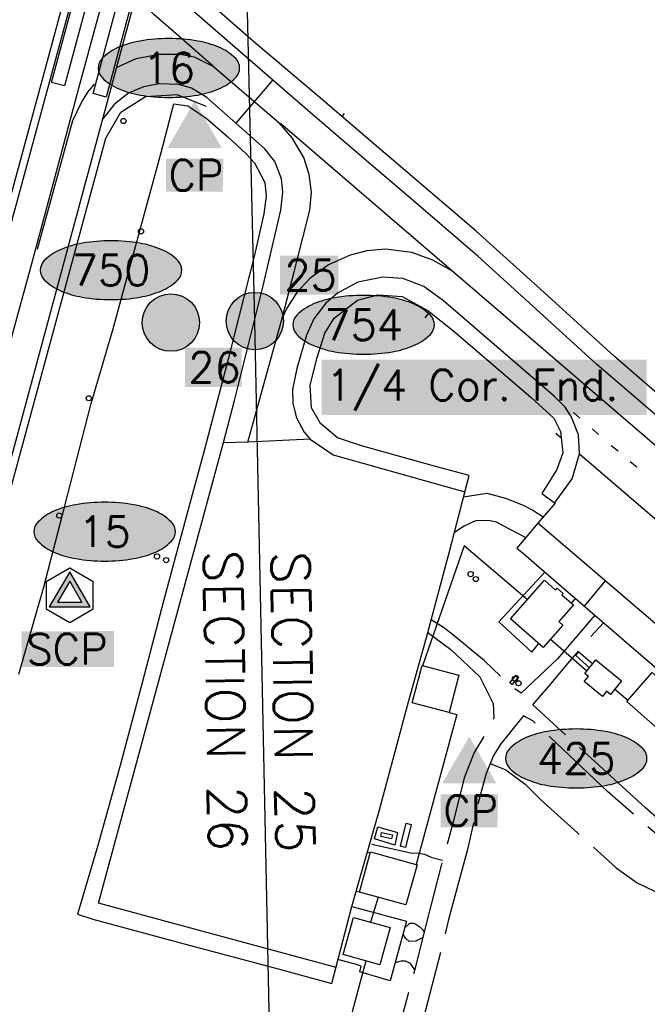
# Model space of a CAD drawing. Header units: feet. Extents: x 30669 to 99318, y 4696 to 26220.
# Tile 42 of 128: x 85078 to 86062, y 11108 to 12652. Entities that reach past the tile are written whole.
import ezdxf
from ezdxf.enums import TextEntityAlignment as Align

# ---------------------------------------------------------------- set-up
doc = ezdxf.new("R2010")
doc.units = ezdxf.units.FT
doc.header["$LTSCALE"] = 600
doc.header["$MEASUREMENT"] = 0
doc.linetypes.add('AERO5', pattern=[0.35, 0.3, -0.05])
doc.layers.get('0').update_dxf_attribs({"linetype": 'CONTINUOUS'})
for name, color, linetype in [('ALAImisc', 253, 'CONTINUOUS'), ('ELIF', 253, 'CONTINUOUS'), ('ELIST', 2, 'CONTINUOUS'), ('ELRGOV', 1, 'CONTINUOUS'), ('ELUP', 253, 'CONTINUOUS'), ('ELYSC', 251, 'CONTINUOUS'), ('ELYSP', 251, 'CONTINUOUS'), ('ELYSU', 251, 'CONTINUOUS'), ('ELYSW', 251, 'CONTINUOUS'), ('EMASK', 155, 'CONTINUOUS'), ('ESPH', 2, 'CONTINUOUS'), ('ESRGOV', 2, 'CONTINUOUS'), ('ETR', 1, 'CONTINUOUS'), ('ETRGOV', 2, 'CONTINUOUS')]:
    doc.layers.add(name, color=color, linetype=linetype)
doc.styles.add('L100', font='simplex', dxfattribs={"height": 60})
doc.styles.add('L80', font='simplex', dxfattribs={"height": 48})

# ---------------------------------------------------------------- blocks, each defined once
blk = doc.blocks.new('MISC-OBJECT')
blk.add_circle((0, 0), 0.5400000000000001)
blk = doc.blocks.new('Ovalid')
at = {"layer": 'EMASK'}
h = blk.add_hatch(color=256, dxfattribs=at)
edge = h.paths.add_edge_path()
edge.add_arc((0.1493179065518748, 0), 0.0354820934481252, 0, 44.83083950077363)
edge.add_arc((0.0787616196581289, -0.0701408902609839), 0.1349704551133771, 44.83083950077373, 67.38013505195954)
edge.add_arc((0.0313269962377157, -0.1839839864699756), 0.2583004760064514, 67.38013505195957, 80.20784530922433)
edge.add_arc((-1e-16, -0.3654961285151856), 0.4424961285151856, 80.2078453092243, 89.99999999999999)
edge.add_arc((-1e-16, -0.365496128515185), 0.4424961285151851, 89.99999999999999, 99.79215469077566)
edge.add_arc((-0.0313269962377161, -0.1839839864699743), 0.25830047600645, 99.79215469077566, 112.6198649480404)
edge.add_arc((-0.0787616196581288, -0.0701408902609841), 0.1349704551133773, 112.6198649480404, 135.1691604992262)
edge.add_arc((-0.1493179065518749, 0), 0.0354820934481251, 135.1691604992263, 180.0000000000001)
edge.add_arc((-0.1493179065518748, 0), 0.0354820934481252, 180, 224.8308395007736)
edge.add_arc((-0.0787616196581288, 0.0701408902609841), 0.1349704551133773, 224.8308395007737, 247.3801350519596)
edge.add_arc((-0.0313269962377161, 0.1839839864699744), 0.2583004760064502, 247.3801350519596, 260.2078453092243)
edge.add_arc((1e-16, 0.3654961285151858), 0.4424961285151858, 260.2078453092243, 270)
edge.add_arc((1e-16, 0.3654961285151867), 0.4424961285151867, 270, 279.7921546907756)
edge.add_arc((0.0313269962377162, 0.1839839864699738), 0.2583004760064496, 279.7921546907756, 292.6198649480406)
edge.add_arc((0.0787616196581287, 0.0701408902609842), 0.1349704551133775, 292.6198649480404, 315.1691604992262)
edge.add_arc((0.1493179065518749, -1e-16), 0.0354820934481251, 315.1691604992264, 360.0000000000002)
blk.add_lwpolyline([(0.1848, 0, 0.1981451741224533), (0.1744815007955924, 0.0250154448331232, 0.0987085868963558), (0.130673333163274, 0.0544472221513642, 0.0560299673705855), (0.0752573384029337, 0.070553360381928, 0.0427523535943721), (0, 0.077, 0.0427523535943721), (-0.0752573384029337, 0.070553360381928, 0.0560299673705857), (-0.1306733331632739, 0.0544472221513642, 0.0987085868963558), (-0.1744815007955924, 0.0250154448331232, 0.1981451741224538), (-0.1848, 0, 0.1981451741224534), (-0.1744815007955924, -0.0250154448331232, 0.0987085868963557), (-0.130673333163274, -0.0544472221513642, 0.0560299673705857), (-0.0752573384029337, -0.070553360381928, 0.0427523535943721), (0, -0.077, 0.042752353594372), (0.0752573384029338, -0.070553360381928, 0.0560299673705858), (0.1306733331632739, -0.0544472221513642, 0.0987085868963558), (0.1744815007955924, -0.0250154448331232, 0.1981451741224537)], format="xyb", close=True)
at = {"style": 'L80'}
blk.add_attdef('ID', text='', height=0.08, dxfattribs=at).set_placement((0, 0), align=Align.MIDDLE)
blk = doc.blocks.new('FND-GOVT PRI MON')
at = {"layer": 'EMASK', "linetype": 'ByBlock'}
h = blk.add_hatch(color=256, dxfattribs=at)
edge = h.paths.add_edge_path()
edge.add_ellipse((0, 0), major_axis=(0.0530330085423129, 0.0530330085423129), ratio=0.9999999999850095, start_angle=314.9999999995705, end_angle=674.9999999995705)
at = {"layer": 'ESRGOV', "linetype": 'ByBlock'}
h = blk.add_hatch(color=256, dxfattribs=at)
edge = h.paths.add_edge_path()
edge.add_ellipse((0, 0), major_axis=(0.05303300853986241, 0.05303300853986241), ratio=0.9999999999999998, start_angle=380.02503467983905, end_angle=429.974965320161, ccw=False)
edge.add_ellipse((0.1049999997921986, 0), major_axis=(-0.07071067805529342, 0.07071067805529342), ratio=0.9999999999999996, start_angle=2.166571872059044, end_angle=87.83342812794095)
edge.add_ellipse((0, 0), major_axis=(0.05303300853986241, 0.05303300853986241), ratio=0.9999999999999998, start_angle=200.025034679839, end_angle=249.974965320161, ccw=False)
edge.add_ellipse((-0.1049999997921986, 0), major_axis=(-0.07071067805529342, 0.07071067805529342), ratio=0.9999999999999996, start_angle=182.166571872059, end_angle=267.8334281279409)
h = blk.add_hatch(color=256, dxfattribs=at)
edge = h.paths.add_edge_path()
edge.add_ellipse((0, 0), major_axis=(-0.0530330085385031, 0.0530330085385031), ratio=1, start_angle=20.025034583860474, end_angle=69.97496541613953, ccw=False)
edge.add_ellipse((0, 0.1050000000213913), major_axis=(0.0707106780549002, 0.0707106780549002), ratio=1, start_angle=182.1665719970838, end_angle=267.8334280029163)
edge.add_ellipse((0, 0), major_axis=(-0.0530330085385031, 0.0530330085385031), ratio=1, start_angle=200.0250345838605, end_angle=249.97496541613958, ccw=False)
edge.add_ellipse((0, -0.1050000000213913), major_axis=(0.0707106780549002, 0.0707106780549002), ratio=1, start_angle=2.166571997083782, end_angle=87.83342800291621)
blk.add_circle((0, 0), 0.0749999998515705, dxfattribs=at)
blk = doc.blocks.new('STS_CP')
at = {"layer": 'EMASK'}
blk.add_solid([(-0.0748940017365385, -0.0690536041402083), (-0.0748940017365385, -0.155305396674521), (0.0752975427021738, -0.0690536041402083), (0.073388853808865, -0.155305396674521)], dxfattribs=at)
at = {"layer": 'ESPH'}
blk.add_solid([(0, 0.0818290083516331), (0.0708660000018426, -0.0409145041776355), (-0.0708660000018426, -0.0409145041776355)], dxfattribs=at)
at = {"layer": 'ESPH', "style": 'L80'}
blk.add_text('CP', height=0.08, dxfattribs=at).set_placement((-0.0683648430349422, -0.1520413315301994))
blk = doc.blocks.new('SCP-CP')
at = {"layer": 'ESPH'}
h = blk.add_hatch(color=256, dxfattribs=at)
h.paths.add_polyline_path([(0, 0.0614300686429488), (-0.0532000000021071, -0.0307150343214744), (0.0532000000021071, -0.0307150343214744)])
h.paths.add_polyline_path([(0.0319691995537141, -0.0184574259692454), (-0.0319691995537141, -0.0184574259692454), (0, 0.0369148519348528)], flags=16)
at = {"layer": 'EMASK'}
blk.add_solid([(-0.125340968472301, -0.0948200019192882), (-0.125340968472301, -0.1876469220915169), (0.1156879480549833, -0.0935586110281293), (0.1156879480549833, -0.1876469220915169)], dxfattribs=at)
at = {"layer": 'ESPH'}
for p, q in [((0, 0.0709333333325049), (-0.0614300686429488, 0.0354666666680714)), ((0, 0.0614300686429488), (-0.0532000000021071, -0.0307150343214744)), ((0.0614300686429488, 0.0354666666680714), (0, 0.0709333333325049)), ((0.0532000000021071, -0.0307150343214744), (0, 0.0614300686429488)), ((-0.0614300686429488, 0.0354666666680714), (-0.0614300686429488, -0.0354666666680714)), ((0, 0.0369148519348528), (-0.0319691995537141, -0.0184574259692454)), ((0.0319691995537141, -0.0184574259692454), (0, 0.0369148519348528)), ((0.0614300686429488, -0.0354666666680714), (0.0614300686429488, 0.0354666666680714)), ((-0.0319691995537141, -0.0184574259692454), (0.0319691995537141, -0.0184574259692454)), ((-0.0614300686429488, -0.0354666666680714), (0, -0.0709333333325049)), ((-0.0532000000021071, -0.0307150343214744), (0.0532000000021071, -0.0307150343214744)), ((0, -0.0709333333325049), (0.0614300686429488, -0.0354666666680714))]:
    blk.add_line(p, q, dxfattribs=at)
at = {"layer": 'ESPH', "style": 'L80'}
blk.add_text('SCP', height=0.08, dxfattribs=at).set_placement((-0.1131343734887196, -0.1807937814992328))

msp = doc.modelspace()

# ---------------------------------------------------------------- linework, layer by layer
at = {"layer": 'ALAImisc', "linetype": 'Continuous', "elevation": -54.68164916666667, "flags": 128}
for points in [[(85356.49592410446, 13411.48503972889), (84854.38707536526, 11561.65205107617)], [(86769.19215896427, 11436.48152624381), (85981.69788174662, 12112.29766837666), (85875.96318866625, 12208.6151199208), (85795.70732893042, 12281.45906205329), (85680.40895417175, 12380.60902383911), (85628.31361000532, 12425.44453869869), (85537.0302916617, 12504.00692544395), (85372.11272821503, 12646.70831587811), (85340.32186751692, 12674.00535065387), (85315.91880177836, 12697.83200511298), (85300.78450045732, 12724.33311932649), (85293.02262498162, 12753.16523778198), (85290.44097925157, 12801.73185682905), (85436.25824578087, 13342.9331845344), (85869.94646161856, 12969.56905466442)], [(84984.73384576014, 11857.92158660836), (85016.55374340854, 11975.50671359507), (85037.46558202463, 12051.16378643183), (85069.01739700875, 12168.53676781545), (85096.7425628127, 12269.83519163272), (85121.58190523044, 12361.44744213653), (85172.6089497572, 12552.81759343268), (85225.22921388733, 12747.19294283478), (85277.18238363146, 12939.98955129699), (85330.04890169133, 13133.05727048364), (85382.60770445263, 13325.60030146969)], [(85310.87773362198, 13290.13973360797), (84843.04419087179, 11562.88993648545), (84959.10471474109, 11531.65618840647), (85212.75322932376, 12466.40555750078), (85236.29689481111, 12507.43027980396), (85275.09759997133, 12531.96822653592), (85324.16423632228, 12534.97671535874), (85370.29110490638, 12516.98988765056)], [(84854.38707536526, 11561.65205107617), (84948.56197814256, 11535.84716797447), (85290.44097925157, 12801.73185682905)], [(85381.87855517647, 12579.23430488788), (85323.05154694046, 12630.09811316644), (85288.13464477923, 12660.42322611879), (85273.39532408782, 12675.97209742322), (85262.92695968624, 12690.62272361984)], [(85229.8755228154, 12577.47558126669), (85260.59812018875, 12591.398896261), (85296.72083676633, 12598.39238688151), (85330.16449898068, 12598.62441402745), (85351.29947334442, 12593.96795830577), (85381.87855517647, 12579.23430488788), (85484.41293984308, 12490.59988323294)], [(85105.92845055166, 12292.22324001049), (85161.20313998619, 12494.58027435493), (85174.72050360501, 12522.66383580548), (85184.94582826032, 12538.91348582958), (85195.12791123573, 12551.29009121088)], [(85573.96659574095, 11165.67338821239), (85201.61835715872, 11266.28663632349), (85397.18206754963, 11988.98119986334), (85414.61950683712, 12054.84833747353), (85441.64205796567, 12163.81058413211), (85458.72334036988, 12232.68694216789), (85487.22403967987, 12353.76550335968), (85490.22897318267, 12381.77470405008), (85490.22897318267, 12381.77470405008), (85488.09853239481, 12402.62174201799), (85477.54401546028, 12429.83221730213), (85462.27594140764, 12449.9546738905), (85370.9497299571, 12530.36873727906), (85347.01022639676, 12544.8852838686), (85326.7780188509, 12550.98741429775), (85296.77470176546, 12551.66489178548), (85271.76250545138, 12546.9794103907), (85248.51504709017, 12537.28916221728), (85226.41107093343, 12520.04500707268), (85208.11168079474, 12496.88234066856)], [(85474.7624785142, 12557.88589568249), (85416.71306133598, 12490.0734872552)], [(85586.45691676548, 12505.11284639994), (85582.79690494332, 12500.7795833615)], [(85533.43050459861, 11994.41219951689), (85435.38323893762, 11989.89664177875), (85489.05448008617, 12184.22757416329), (85507.92399125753, 12256.70960454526), (85521.81676123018, 12310.07485423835), (85532.83389513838, 12353.91494387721), (85535.00761687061, 12381.6481286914), (85531.55350778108, 12409.54664850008), (85523.23486016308, 12436.21158248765), (85505.0581337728, 12466.96318118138), (85484.41293984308, 12490.59988323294)], [(87241.22090313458, 11581.60720421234), (86940.59049975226, 11421.41368777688), (86879.64298392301, 11389.23239490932), (86858.28558502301, 11382.63537382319), (86838.63069194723, 11379.80706504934), (86813.24948890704, 11380.39735311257), (86787.78831927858, 11385.59981832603), (86761.53166688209, 11396.72246377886), (86747.39130241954, 11405.5202497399), (86385.73792469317, 11716.97582344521), (85894.82897208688, 12138.52238092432), (85602.81406138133, 12389.70503970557), (85486.59416604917, 12489.67258483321)], [(85755.1084300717, 12258.70605378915), (85725.23570820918, 12275.18659726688), (85692.69501079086, 12287.44578309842), (85651.18972831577, 12292.52786560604), (85622.09899740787, 12289.77490466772), (85595.90836215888, 12283.31987872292), (85562.02057483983, 12267.69848947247), (85532.43639191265, 12246.30976576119), (85512.1552093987, 12224.4361068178), (85496.67411997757, 12199.99803561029), (85488.61982562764, 12183.32623263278)], [(85916.29786740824, 11893.93911502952), (85944.01169602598, 11932.06840485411), (85955.47462207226, 11971.54325081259), (85953.46262307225, 12001.15428860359), (85942.93545443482, 12029.12334275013), (85933.15550312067, 12044.29649668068), (85916.32962921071, 12061.44728509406), (85742.2343937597, 12211.26805506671), (85711.08828393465, 12233.93477883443), (85678.52422811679, 12246.21318220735), (85646.87018653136, 12248.36026904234), (85607.74849057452, 12240.53837538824), (85575.87002508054, 12223.4021107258), (85557.55460267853, 12207.86204886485), (85539.04780473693, 12183.10694936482), (85527.50385322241, 12157.56372363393), (85512.25363200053, 12105.26708248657), (85505.55335168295, 12072.07399664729), (85506.201374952, 12050.37338053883), (85511.9820448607, 12027.84113428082), (85523.87534797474, 12005.18615333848), (85533.12916402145, 11994.61945255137), (85569.22801776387, 11969.79174082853), (85775.46676514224, 11911.93082096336)], [(85719.34109641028, 12192.48535146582), (85712.8209871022, 12184.83254740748)], [(85945.74313332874, 12036.01538095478), (85955.71139826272, 12027.44512761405)], [(85918.02336638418, 12003.74820092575), (85926.71549989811, 11996.27369250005)], [(85974.91361019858, 12010.75577261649), (85984.99644045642, 12001.71201394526)], [(85435.74057832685, 11989.9136988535), (85397.14843539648, 11988.85910547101)], [(85955.47462207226, 11971.54325081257), (86758.03450239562, 11281.40882317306)], [(86004.97127299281, 11984.62478439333), (86015.64000071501, 11975.9800687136)], [(86034.59004299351, 11959.59080354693), (86045.25877071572, 11950.9460878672)], [(86660.681106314, 11199.19799423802), (86124.45659162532, 11661.61653932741), (85890.11584470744, 11862.87301660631)], [(85962.99963396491, 11732.20130746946), (85995.99031464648, 11771.94659646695)]]:
    msp.add_lwpolyline(points, dxfattribs=at)
for points in [[(85187.25391151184, 12694.60497320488), (85148.3634270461, 12548.67918990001), (85127.92462365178, 12554.12413156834), (85166.81838828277, 12700.04998108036), (85187.25391151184, 12694.60497320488)], [(85252.43250944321, 12676.97643528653), (85213.54202497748, 12531.05065198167), (85193.10322158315, 12536.49559364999), (85231.99698621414, 12682.421443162), (85252.43250944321, 12676.97643528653)]]:
    msp.add_lwpolyline(points, close=True, dxfattribs=at)
at = {"layer": 'ELIF', "linetype": 'Continuous', "elevation": -54.68164916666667, "flags": 128}
for points in [[(85620.46936597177, 11175.82716660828), (85570.19537892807, 10988.82606173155), (85458.57680513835, 10772.99989451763), (84995.76455846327, 10821.89197770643), (84958.01322410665, 10826.00303123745), (84920.99071831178, 10830.26005557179), (84910.20244074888, 10831.17114055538), (84678.09972980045, 10887.03990717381), (84646.02288786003, 10902.65558710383), (84597.23001915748, 10934.20683553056), (84578.20590744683, 10953.64110673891), (84565.18499353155, 10966.94275131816), (84531.93849988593, 11010.7557363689), (84515.32780374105, 11039.68161406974), (84506.35169412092, 11060.5512720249), (84490.84642337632, 11123.31533537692), (84490.40587670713, 11152.29522818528), (84492.26457275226, 11185.71874121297), (84503.0372345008, 11230.4530278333), (84928.9604656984, 12799.46296234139), (85047.74030680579, 13037.83648440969), (85110.16822727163, 13295.00443480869), (84922.41312521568, 13505.57885895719)], [(85873.47380725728, 11742.63726847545), (85774.71342545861, 11827.15771151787), (85709.43465267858, 11638.89334273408)], [(85966.52287141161, 11630.265474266), (85909.62012034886, 11680.38136698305)], [(86030.95810607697, 11584.49375568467), (86010.29353292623, 11602.02295638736)], [(85750.83235489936, 11565.4845766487), (85762.98997938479, 11562.41236914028), (85699.28811182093, 11327.12143524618)], [(85639.78024050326, 11275.74411765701), (85627.88736871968, 11236.79209057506)]]:
    msp.add_lwpolyline(points, dxfattribs=at)
at = {"layer": 'ELIST', "linetype": 'Continuous', "elevation": -54.68164916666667, "flags": 128}
for points in [[(85846.92073576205, 11712.48280985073), (85900.36871730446, 11773.17992913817), (85917.86158920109, 11757.77523629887), (85920.25798001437, 11760.49474753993), (85929.69933589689, 11752.17966064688), (85927.82267939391, 11750.0481840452), (85945.63286080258, 11734.3676866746), (85922.78890265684, 11708.42574252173), (85929.28024484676, 11702.70912855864), (85898.15976730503, 11667.36598499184), (85846.92073576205, 11712.48280985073)], [(85981.13203497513, 11648.20645118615), (86021.27823823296, 11615.51263473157), (86003.67612603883, 11593.89650347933), (85997.60393526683, 11598.84386176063), (85991.13242675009, 11590.89670352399), (85962.70680747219, 11614.04493311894), (85969.33841802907, 11622.1889314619), (85963.69323877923, 11626.79050641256), (85981.13203497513, 11648.20645118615)], [(85708.53383899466, 11639.13074970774), (85766.23423642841, 11623.92396835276), (85750.83235489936, 11565.4845766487), (85693.12867730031, 11580.69129179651), (85708.53383899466, 11639.13074970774)], [(86069.39880290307, 11628.16276857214), (86131.38858484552, 11573.58907119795), (86091.43683109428, 11528.20348265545), (86029.44704915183, 11582.77718002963), (86069.39880290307, 11628.16276857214)], [(85691.64213093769, 11390.15043224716), (85682.46162624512, 11353.83908137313), (85674.68081422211, 11355.80844578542), (85683.85810495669, 11392.11645028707), (85691.64213093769, 11390.15043224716)], [(85627.94040247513, 11346.80238380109), (85700.70262964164, 11326.73124679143), (85683.32869142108, 11263.73342326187), (85610.56653046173, 11283.80128010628), (85627.94040247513, 11346.80238380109)], [(85600.99195046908, 11244.25297763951), (85658.33237877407, 11228.34653380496), (85642.09859321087, 11169.82800234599), (85584.7615112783, 11185.73123222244), (85600.99195046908, 11244.25297763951)]]:
    msp.add_lwpolyline(points, close=True, dxfattribs=at)
at = {"layer": 'ELRGOV'}
for p, q in [((85446.42068, 12179.64672), (85415.39494660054, 13498.18344615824)), ((85501.18936, 9540.75603), (85446.42068, 12179.64672))]:
    msp.add_line(p, q, dxfattribs=at)
at = {"layer": 'ELUP', "linetype": 'Continuous', "elevation": -54.68164916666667, "flags": 128}
msp.add_lwpolyline([(85660.8701378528, 11367.29387298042), (85643.84200929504, 11370.89125909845), (85645.2109477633, 11377.36704045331), (85662.2390763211, 11373.76965433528), (85660.8701378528, 11367.29387298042)], close=True, dxfattribs=at)
at = {"layer": 'ELYSC', "linetype": 'Continuous', "elevation": -54.68164916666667, "flags": 128}
for points in [[(85900.68645835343, 11785.8890350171), (85828.6474193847, 11707.70035999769), (85880.31289785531, 11660.31478049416), (85891.11030307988, 11673.57315622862)], [(85942.70658551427, 11736.94404740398), (85948.80307128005, 11744.43369126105)], [(85622.95547821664, 11346.65582662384), (85627.57630232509, 11345.48208448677)], [(85605.33668806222, 11285.54648738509), (85610.64445153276, 11284.08383735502)], [(85598.34131989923, 11261.28297423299), (85684.10963901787, 11238.04846570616), (85658.7942102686, 11144.66115799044), (85610.93455007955, 11158.7539650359), (85613.10992029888, 11167.54635607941), (85605.60730791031, 11170.3646816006), (85576.68534571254, 11178.10936911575)]]:
    msp.add_lwpolyline(points, dxfattribs=at)
msp.add_lwpolyline([(85846.29315903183, 11612.37450049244), (85856.22713535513, 11624.36216238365), (85859.63123239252, 11621.53986810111), (85849.69725606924, 11609.5522062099), (85846.29315903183, 11612.37450049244)], close=True, dxfattribs=at)
at = {"layer": 'ELYSP', "linetype": 'Continuous', "elevation": -54.68164916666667, "flags": 128}
for points in [[(86119.55765073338, 12029.51508887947), (86010.05348902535, 12124.15836586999), (85894.24561338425, 12229.8544839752), (85793.11189421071, 12320.46638871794), (85654.0567448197, 12439.71185647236), (85644.40876599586, 12448.00308747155), (85552.551544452, 12526.94287959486), (85444.5467874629, 12618.18397006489), (85383.08631657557, 12671.57060302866), (85359.37526455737, 12693.46529472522), (85391.45239724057, 12784.64937065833), (85444.12734998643, 12983.79384567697), (85481.10262209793, 13128.19773345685), (85498.57539012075, 13185.32366397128), (85515.15116773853, 13243.48157005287), (85599.17230176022, 13171.21897779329), (85732.29675346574, 13055.92614775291), (85816.29623882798, 12982.9477511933), (85946.17757875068, 12870.95434588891), (85976.93554939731, 12844.43252316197), (86111.15574364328, 12731.1044586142)], [(85076.49787317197, 11625.75347567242), (85089.16260648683, 11669.78462363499), (85115.36049779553, 11760.86614898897), (85148.72671278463, 11889.63302930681), (85189.65924482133, 12050.14364442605), (85224.13315845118, 12165.81343936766), (85299.85914504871, 12444.2087496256), (85319.44836044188, 12520.52496034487), (85341.16637263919, 12517.54727550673), (85369.58536904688, 12498.30389909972), (85403.85459773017, 12468.52685021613), (85433.00209597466, 12442.29217210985), (85446.14300638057, 12428.0597354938), (85462.01516696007, 12397.19270970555), (85464.02873789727, 12375.79530206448), (85460.75834564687, 12347.93169240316), (85445.67048505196, 12283.20143741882), (85421.83858877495, 12188.17378915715), (85404.86397325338, 12119.86143005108), (85401.71042822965, 12107.84345852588), (85367.75923813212, 11978.45750311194), (85338.08573634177, 11870.6125363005), (85303.87559780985, 11742.19943183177), (85269.98089169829, 11612.30289236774), (85235.30894903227, 11482.22002701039), (85200.5030343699, 11356.82372328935), (85168.2837689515, 11249.43272379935), (85192.71352393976, 11241.35453405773), (85335.9074650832, 11202.70752648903), (85477.42860563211, 11164.99807942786), (85566.92505898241, 11140.60825680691), (85598.28002005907, 11261.06843934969), (85641.99721914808, 11412.70301317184), (85687.07199862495, 11582.2688610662), (85715.36227974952, 11683.5327501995), (85751.5672968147, 11817.97485983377), (85782.13208182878, 11937.26400484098), (85731.52452823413, 11950.7697449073), (85613.55922621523, 11984.02911125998), (85575.74472700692, 11996.63469742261), (85549.56779686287, 12019.08997690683), (85535.03306877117, 12043.68679604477), (85532.89991069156, 12079.30053621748), (85544.11934388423, 12122.54747579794), (85556.34718721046, 12160.70547127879), (85570.57334622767, 12184.07469536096), (85607.59153498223, 12212.54728051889), (85639.42898870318, 12220.82266316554), (85677.3917753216, 12218.42882142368), (85717.64660898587, 12196.123150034), (85758.57151117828, 12163.86836461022), (85879.4551917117, 12059.99420382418), (85915.01052379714, 12027.30288836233), (85925.691386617, 12006.18871166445), (85929.13363621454, 11972.86234889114), (85919.65336626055, 11947.01293752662), (85896.18818794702, 11909.41568705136), (85917.34583491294, 11894.2063799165), (85890.09260964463, 11862.84628017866), (85856.80052663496, 11823.56416237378), (85867.80289848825, 11814.64725336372), (85895.5267737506, 11790.33633415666), (86051.39501217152, 11656.03669943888), (86181.40696943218, 11545.37687527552)]]:
    msp.add_lwpolyline(points, dxfattribs=at)
at = {"layer": 'ELYSU', "linetype": 'AERO5', "elevation": -54.68164916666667, "flags": 128}
for points in [[(85773.63432366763, 11904.09870349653), (85810.05946772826, 11909.69866225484), (85839.38074939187, 11902.00469415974), (85866.99946484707, 11890.87016269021), (85882.32902399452, 11883.14646004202), (85898.43939441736, 11872.4508682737)], [(85870.81035859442, 11840.09469515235), (85845.56308382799, 11853.23182410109), (85825.02716619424, 11864.13850571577), (85815.37063513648, 11866.36862709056), (85794.10262106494, 11866.72363047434), (85787.57936077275, 11864.42945487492), (85774.38496900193, 11858.06282668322), (85759.3058154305, 11848.17697867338)], [(85979.06069876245, 11718.36159620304), (85920.53749275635, 11649.74971136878), (85864.06761402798, 11596.18793077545), (85846.8987767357, 11607.56948003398), (85806.33004808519, 11646.88996436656), (85755.8399556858, 11688.39256514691), (85742.19585801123, 11699.10363870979), (85722.78467032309, 11711.09472718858)], [(86251.453483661, 11257.14568305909), (86230.12730305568, 11271.27525598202), (86161.51347132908, 11325.45929582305), (86058.68649463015, 11416.23391379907), (85947.52302262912, 11517.64953337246), (85882.16553687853, 11577.63208282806), (85908.02765959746, 11608.16669954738), (85940.09784266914, 11646.20671733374), (85970.32734301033, 11681.63360388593), (85992.99453218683, 11706.3558870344)], [(85717.42543104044, 11691.19396498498), (85753.48260875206, 11664.22922923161), (85799.32561644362, 11621.61228429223), (85820.21745377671, 11579.57789972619), (85821.03947676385, 11557.06042025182), (85813.008306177, 11540.21844592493), (85789.96081000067, 11503.06278418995), (85774.75053908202, 11463.25634436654), (85757.96509528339, 11395.81411993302), (85738.35382385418, 11325.63059046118), (85714.37448167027, 11232.21774641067), (85697.1202285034, 11162.31477781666), (85673.90413720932, 11076.28431030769), (85652.45168530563, 10990.50601935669), (85631.13253491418, 10894.05897587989), (85616.07181214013, 10849.76974190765), (85597.89590523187, 10819.02601777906), (85573.59829107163, 10784.95270553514), (85551.47489292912, 10767.37016371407), (85524.77265261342, 10753.58378149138), (85482.9448552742, 10747.65647957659), (85417.44071075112, 10751.49942155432), (85289.45890875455, 10765.96690760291), (85158.27777354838, 10777.82665431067), (85021.37806771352, 10794.18476808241), (84918.64520498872, 10804.53496376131), (84813.18335973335, 10813.8489084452), (84729.40473816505, 10831.33828994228), (84686.92455953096, 10847.97783258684), (84633.51351211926, 10881.04708455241), (84587.10777579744, 10918.21522323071), (84567.08238373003, 10938.0506674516), (84556.10116745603, 10948.92772304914), (84535.89305802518, 10975.9466308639), (84517.1000429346, 11011.38161907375), (84502.5742310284, 11041.71468291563), (84491.24529792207, 11072.66356510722), (84485.991766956, 11092.97831162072), (84480.00807207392, 11121.82991352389)], [(86197.91718956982, 11267.80631433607), (86101.63545242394, 11352.30755095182), (85999.39566821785, 11441.79126475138), (85909.53491145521, 11526.82572769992), (85881.96151382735, 11552.29805421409), (85867.43791823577, 11560.24804060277), (85862.27125233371, 11554.14845279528), (85832.08153666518, 11516.42531816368), (85820.38642841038, 11498.0458408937), (85808.3352695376, 11468.36753017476), (85798.00331987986, 11429.76213934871), (85779.5232172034, 11350.8463953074), (85750.0881394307, 11241.10625146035), (85737.83104116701, 11190.09074235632), (85710.53610192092, 11086.66146324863), (85689.32802211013, 10996.25462451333), (85673.60898418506, 10933.69382833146), (85660.10389454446, 10882.40373553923), (85643.79827250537, 10840.2879804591), (85625.33971584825, 10802.57520497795), (85609.31828530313, 10775.8062058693), (85584.71593560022, 10750.32755842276), (85566.57865744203, 10737.82976269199), (85528.84451062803, 10724.83141396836), (85493.46610236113, 10718.35501627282), (85438.41103202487, 10718.25776381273), (85352.59994114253, 10726.86575654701), (85213.96034573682, 10742.60792645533), (85072.7128065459, 10761.23440129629), (84954.14362437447, 10772.38722882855), (84842.24966105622, 10786.43453239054), (84735.86346912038, 10799.27384167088), (84676.73858865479, 10805.39164530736), (84575.08266197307, 10814.73646796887), (84486.90697865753, 10825.6789211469), (84467.02780447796, 10828.14589304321), (84405.7059892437, 10834.9937879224), (84401.72240626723, 10834.66070730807), (84395.66935841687, 10833.61971161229), (84388.64295743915, 10830.40312314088), (84384.65377920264, 10826.6079454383), (84382.77464715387, 10817.60823609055), (84380.65886875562, 10796.92160467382), (84376.31039357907, 10735.65351945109), (84373.58124152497, 10686.33981398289), (84373.30811182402, 10666.46172688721), (84373.02036387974, 10645.51973969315), (84370.05935848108, 10570.95019991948), (84365.19275585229, 10469.34528401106), (84362.29223726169, 10395.84345311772), (84363.26805296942, 10326.52502096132), (84364.92110375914, 10269.98858077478), (84364.41079262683, 10212.84405682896), (84360.54126104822, 10175.97047678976), (84351.11096907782, 10141.6295481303), (84344.53676756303, 10125.94501469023), (84331.50313223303, 10094.8497571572), (84297.19722475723, 10026.6207399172), (84273.96061680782, 9978.999834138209), (84226.67812504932, 9866.950244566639), (84212.30221278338, 9808.892526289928), (84200.37301825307, 9755.28796788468), (84188.0933151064, 9722.300572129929), (84170.92112668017, 9681.66040940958), (84159.14286548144, 9662.035564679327), (84139.46648310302, 9613.774432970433), (84108.9731474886, 9571.096665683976), (84087.09180698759, 9534.368166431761), (84076.676323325, 9517.622452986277), (84071.60407269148, 9490.42471579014), (84070.33795823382, 9471.701164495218), (84067.27965853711, 9451.7010319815), (84062.32996769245, 9441.192204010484), (84052.21545353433, 9433.10916649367), (84038.39170373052, 9436.137900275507), (84022.48995566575, 9446.685271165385), (84016.08500841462, 9457.063361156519), (84020.08916521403, 9473.935624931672), (84033.16499896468, 9494.630177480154), (84048.84538138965, 9513.42152553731), (84063.37472558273, 9534.125726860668), (84074.34540621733, 9550.190249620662), (84090.08845920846, 9571.729479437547), (84104.15705060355, 9593.963405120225), (84110.30167868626, 9604.286335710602)], [(85815.38363049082, 11485.72548293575), (85840.02483352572, 11475.67844784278), (85869.98723695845, 11453.12893660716), (85894.50496442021, 11428.66142218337), (85951.9879783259, 11376.58914603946), (86012.99891087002, 11321.90052793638), (86045.57896509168, 11298.26188905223), (86084.63630165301, 11279.35793491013), (86108.9483696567, 11258.41388362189), (86129.61993278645, 11212.3355245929), (86150.49821232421, 11186.58039564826), (86174.09139750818, 11180.60517051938), (86167.56223594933, 11213.2326154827), (86157.91622364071, 11238.51549767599), (86149.25416514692, 11252.93021788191), (86143.6262256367, 11263.66854873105), (86142.76826294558, 11270.08297460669), (86146.10098544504, 11276.161953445), (86151.10065901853, 11280.29255122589), (86157.83404052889, 11285.83309147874), (86167.8185358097, 11294.22226338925)], [(85634.0552621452, 11367.3794059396), (85638.96245641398, 11386.00909253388), (85670.11776041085, 11377.19377245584), (85665.83202266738, 11357.52654889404), (85634.0552621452, 11367.3794059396)], [(85740.51158233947, 11333.35263473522), (85724.59629802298, 11337.40914409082), (85712.63436267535, 11342.6543739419), (85703.4581202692, 11344.50040931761), (85690.94235134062, 11345.1567658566), (85664.70306009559, 11350.7044905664), (85629.5981908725, 11358.63940588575)], [(85681.16885424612, 11227.20006273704), (85689.23389697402, 11235.03118619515), (85695.30647593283, 11235.10453314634), (85698.95727072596, 11233.55387783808), (85705.15587682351, 11229.33428298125), (85709.03504487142, 11225.24835496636), (85711.60784790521, 11221.0091527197)], [(85709.3505807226, 11211.86417985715), (85698.7172087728, 11206.91636568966), (85688.34627756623, 11206.17215313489), (85683.26618344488, 11210.90326787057), (85680.9568125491, 11214.44005503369), (85678.69862859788, 11218.08752804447)], [(85696.98834786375, 11161.82607569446), (85690.64946185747, 11171.72677784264), (85682.4382490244, 11175.34789479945), (85675.55743109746, 11175.6487329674), (85671.67422764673, 11174.56949606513), (85666.38829552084, 11172.67534583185)]]:
    msp.add_lwpolyline(points, dxfattribs=at)
at = {"layer": 'ELYSW', "linetype": 'Continuous', "elevation": -54.68164916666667, "flags": 128}
msp.add_lwpolyline([(85970.87924866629, 11635.6153810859), (85949.52890237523, 11654.98476428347), (85954.38927934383, 11660.65157472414), (85976.08711258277, 11642.01096738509)], dxfattribs=at)
msp.add_lwpolyline([(85970.87924866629, 11635.6153810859), (85949.52890237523, 11654.98476428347), (85954.38927934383, 11660.65157472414), (85976.08711258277, 11642.01096738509)], dxfattribs=at)
at = {"layer": 'EMASK'}
for points in [[(85485.95674112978, 12220.95206236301), (85577.24747704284, 12220.95206236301), (85485.95674112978, 12282.5285125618), (85577.24747704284, 12282.5285125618)], [(85337.01480069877, 12076.29390016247), (85426.01982232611, 12076.29390016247), (85337.01480069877, 12137.87035036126), (85426.01982232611, 12137.87035036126)], [(85550.93472025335, 12032.53610962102), (86060.51117045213, 12032.53610962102), (85550.93472025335, 12119.25541696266), (86060.51117045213, 12119.25541696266)]]:
    msp.add_solid(points, dxfattribs=at)

# ---------------------------------------------------------------- block references
at = {"layer": 'ALAImisc', "linetype": 'Continuous', "xscale": 7.499984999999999, "yscale": 7.499984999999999, "zscale": 7.499984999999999}
for p, rotation in [((85240.53107291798, 12493.5595166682, -54.68164916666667), 1.310350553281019), ((85267.98310912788, 12320.46311109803, -54.68164916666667), 1.310350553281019), ((85186.13169582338, 12058.59450363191, -54.68164916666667), 1.310350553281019), ((85139.98957731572, 11874.60132059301, -54.68164916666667), 1.310350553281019), ((85293.08962091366, 11810.46666441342, -54.68164916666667), 1.157147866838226), ((85307.53343797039, 11804.68085880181, -54.68164916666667), 1.157147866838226), ((85784.70076105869, 11782.6882159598, -54.68164916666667), 1.157147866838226), ((85792.78132346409, 11774.97242948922, -54.68164916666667), 1.157147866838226), ((85854.12882012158, 11618.58046356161, -54.68164916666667), 1.157147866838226), ((85859.69665518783, 11611.47026029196, -54.68164916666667), 1.157147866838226)]:
    msp.add_blockref('MISC-OBJECT', p, dxfattribs=dict(at, rotation=rotation))
at = {"layer": 'ESPH', "xscale": 600, "yscale": 600, "zscale": 600}
for name, p in [('STS_CP', (85352.084715, 12475.691341)), ('SCP-CP', (85156.22176727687, 11749.57988051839)), ('STS_CP', (85782.522265, 11478.809258))]:
    msp.add_blockref(name, p, dxfattribs=at)
at = {"layer": 'ESRGOV', "xscale": 600, "yscale": 600, "zscale": 600}
for p, rotation, values in [((85311.73441053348, 12576.65607880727), 2.30822483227e-05, {'ID': '16'}), ((85221.1009270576, 12259.50555245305), 2.30822483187e-05, {'ID': '750'}), ((85616.8903692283, 12173.85065974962), 2.3082248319e-05, {'ID': '754'}), ((85211.06768312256, 11849.31225975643), 2.30822483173e-05, {'ID': '15'}), ((85950.12229853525, 11493.54206727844), 2.30822483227e-05, {'ID': '425'})]:
    msp.add_blockref('Ovalid', p, dxfattribs=dict(at, rotation=rotation)).add_auto_attribs(values)
for p in [(85314.81493, 12177.29687), (85446.42068, 12179.64672)]:
    msp.add_blockref('FND-GOVT PRI MON', p, dxfattribs=at)

# ---------------------------------------------------------------- texts
at = {"layer": 'ETR', "style": 'L100'}
for s, p in [('SECTION 26', (85366.1032885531, 11820.23138649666)), ('SECTION 25', (85472.08355466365, 11818.2708795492))]:
    msp.add_text(s, height=60, rotation=270.9812815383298, dxfattribs=at).set_placement(p)
at = {"layer": 'ETRGOV', "style": 'L80'}
for s, p in [('25', (85492.74496622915, 12227.7402874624)), ('26', (85342.14175712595, 12083.08212526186)), ('1/4 Cor. Fnd.', (85557.72294535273, 12055.32433472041))]:
    msp.add_text(s, height=48, dxfattribs=at).set_placement(p)

doc.saveas('drawing.dxf')
